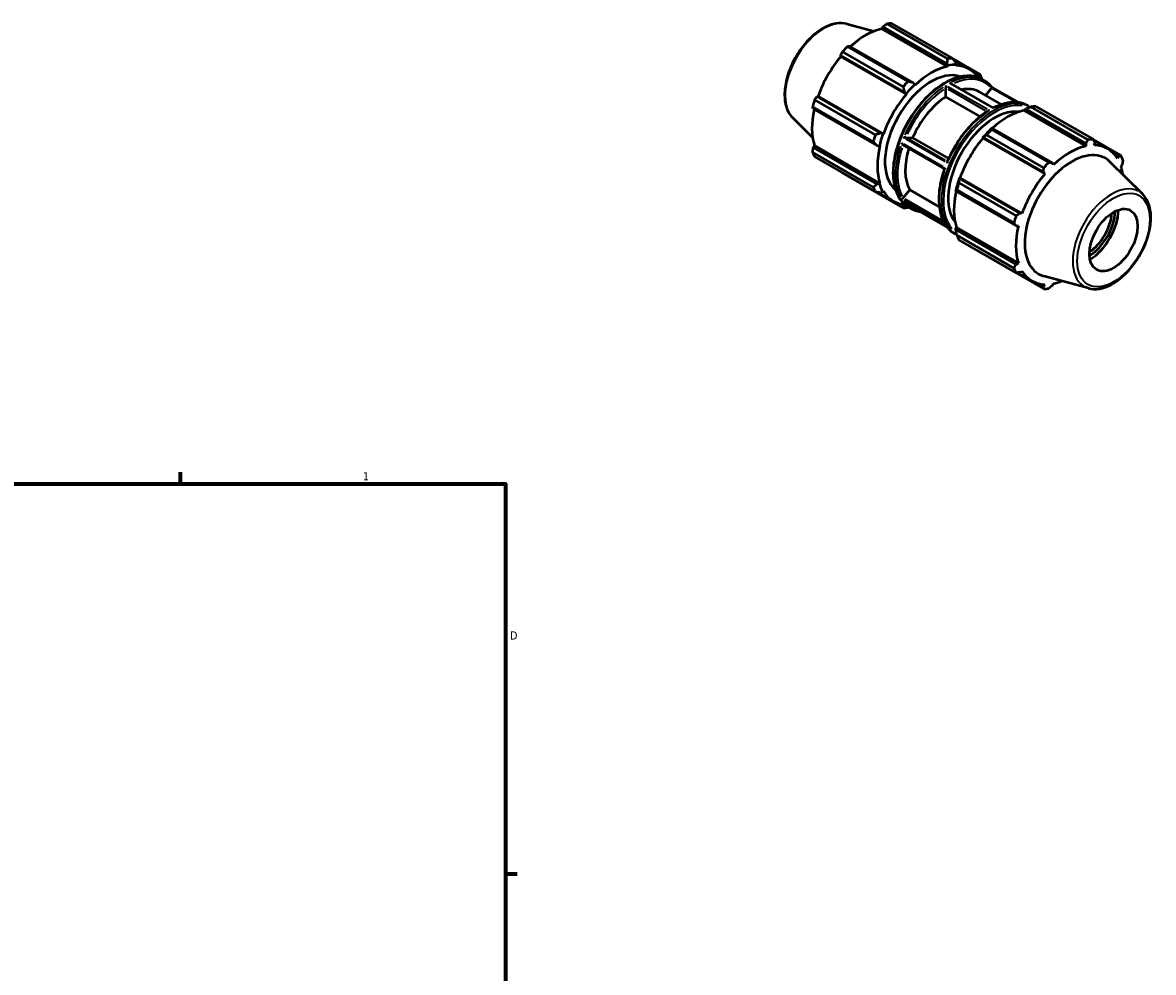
# Model space of a CAD drawing. Header units: inches. Extents: x 0.1 to 41, y 0.6 to 30.1.
# Tile 5 of 5: x 27.9 to 41, y 15.4 to 26.3. Entities that reach past the tile are written whole.
import ezdxf

# ---------------------------------------------------------------- set-up
doc = ezdxf.new("R2010")
doc.units = ezdxf.units.IN
doc.header["$MEASUREMENT"] = 0
for name, color, linetype, lineweight in [('Border (ANSI)', 7, 'Continuous', 70), ('Visible (ANSI)', 7, 'Continuous', 50), ('Visible Narrow (ANSI)', 7, 'Continuous', 35)]:
    doc.layers.add(name, color=color, linetype=linetype, lineweight=lineweight)
doc.styles.add('Note Text (ANSI)', font='tahoma.ttf')

# ---------------------------------------------------------------- blocks, each defined once
blk = doc.blocks.new('Borders Default Border')
at = {"layer": 'Border (ANSI)'}
for p, q in [((29.75, 21), (29.75, 21.134)), ((33.5, 16.5), (33.634, 16.5))]:
    blk.add_line(p, q, dxfattribs=at)
at = {"layer": 'Border (ANSI)', "flags": 128}
blk.add_lwpolyline([(0.5, 1), (0.5, 21), (33.5, 21), (33.5, 1), (0.5, 1)], dxfattribs=at)
at = {"layer": 'Border (ANSI)', "color": 5, "true_color": 0x0000ff, "char_height": 0.0945, "attachment_point": 7, "style": 'Note Text (ANSI)'}
for s, insert in [('1', (31.854, 21.04)), ('D', (33.553, 19.203))]:
    blk.add_mtext(s, dxfattribs=dict(at, insert=insert))

msp = doc.modelspace()

# ---------------------------------------------------------------- linework, layer by layer
at = {"layer": 'Visible (ANSI)'}
for p, q in [((37.4421, 26.3086), (37.7519, 26.2246)), ((37.8468, 26.2539), (37.8593, 26.2757)), ((38.6024, 25.8187), (37.8468, 26.2539)), ((38.5951, 25.852), (37.8593, 26.2757)), ((37.9013, 26.3095), (38.6017, 25.9062)), ((38.6601, 25.9118), (37.9597, 26.3152)), ((37.3905, 25.9874), (38.0909, 25.5841)), ((38.1492, 25.6456), (37.4488, 26.0489)), ((38.2093, 25.6298), (37.4735, 26.0535)), ((38.106, 25.5208), (37.3702, 25.9446)), ((37.3729, 25.9331), (37.3702, 25.9446)), ((38.1286, 25.4979), (37.3729, 25.9331)), ((38.5951, 25.852), (38.6044, 25.8272)), ((38.6621, 25.9093), (38.98, 25.7261)), ((38.8541, 25.7874), (38.6776, 25.8891)), ((38.7056, 25.837), (38.6984, 25.862)), ((38.6044, 25.8272), (38.6024, 25.8187)), ((38.7025, 25.8284), (38.7056, 25.837)), ((38.9712, 25.7037), (38.9258, 25.7298)), ((38.2267, 25.6097), (38.2093, 25.6298)), ((38.2287, 25.6035), (38.2267, 25.6097)), ((39.1313, 25.339), (38.6428, 25.6204)), ((38.9712, 25.7037), (38.9726, 25.684)), ((39.0048, 25.6679), (39.0293, 25.6538)), ((37.0974, 25.4721), (37.1087, 25.4754)), ((37.8332, 25.0483), (37.0974, 25.4721)), ((37.8643, 25.0402), (37.1087, 25.4754)), ((38.106, 25.5208), (38.1255, 25.503)), ((38.1255, 25.503), (38.1286, 25.4979)), ((38.5833, 25.4689), (38.5833, 25.5714)), ((38.9814, 25.2397), (38.5833, 25.4689)), ((38.9704, 25.5242), (39.2235, 25.3785)), ((39.0417, 25.4831), (39.1098, 25.5677)), ((39.4263, 25.4005), (39.1154, 25.5796)), ((37.0463, 25.3518), (37.7467, 24.9485)), ((37.7904, 24.9043), (37.0546, 25.328)), ((37.7709, 25.0298), (37.0705, 25.4332)), ((39.4876, 25.3187), (39.5049, 25.328)), ((39.5049, 25.328), (40.2007, 24.9274)), ((39.5338, 25.3634), (39.5582, 25.3493)), ((40.2253, 24.9712), (39.565, 25.3514)), ((39.6234, 25.3571), (40.2837, 24.9769)), ((36.8175, 25.224), (37.0456, 24.9982)), ((39.4855, 25.3102), (39.4876, 25.3187)), ((39.4855, 25.3102), (40.2011, 24.8981)), ((39.1191, 25.1059), (39.1098, 25.1011)), ((39.1125, 25.0909), (39.7728, 24.7106)), ((39.8149, 24.7052), (39.1191, 25.1059)), ((37.8584, 25.0403), (37.8332, 25.0483)), ((37.8643, 25.0402), (37.8584, 25.0403)), ((38.1236, 24.9998), (38.2004, 24.9928)), ((38.2004, 24.9928), (38.6148, 24.7541)), ((39.0086, 24.9944), (39.0158, 24.9969)), ((39.0117, 24.9894), (39.0086, 24.9944)), ((39.0117, 24.9894), (39.7273, 24.5773)), ((39.0158, 24.9969), (39.7115, 24.5963)), ((39.7145, 24.6491), (39.0542, 25.0293)), ((40.6036, 24.7912), (40.2847, 24.9748)), ((40.2929, 24.9589), (40.4528, 24.8668)), ((40.3012, 24.9078), (40.304, 24.9374)), ((37.7467, 24.4253), (37.0463, 24.8286)), ((37.0546, 24.8819), (37.0672, 24.9037)), ((37.7904, 24.4582), (37.0546, 24.8819)), ((37.8229, 24.4685), (37.0672, 24.9037)), ((37.7904, 24.9043), (37.8165, 24.8993)), ((37.8165, 24.8993), (37.8229, 24.9006)), ((38.5679, 24.6377), (38.0868, 24.9148)), ((40.2007, 24.9274), (40.2011, 24.8981)), ((40.5245, 24.8092), (40.5768, 24.7791)), ((37.0705, 24.7751), (37.7709, 24.3717)), ((39.8274, 24.6828), (39.8149, 24.7052)), ((40.8567, 24.3422), (40.4774, 24.7175)), ((40.5768, 24.7791), (40.5655, 24.7544)), ((40.6069, 24.6626), (40.6196, 24.6843)), ((38.0909, 24.186), (37.3905, 24.5894)), ((39.7115, 24.5963), (39.7273, 24.5773)), ((37.8165, 24.4625), (37.7904, 24.4582)), ((37.8229, 24.4685), (37.8165, 24.4625)), ((38.7342, 24.4751), (39.3945, 24.0949)), ((38.743, 24.5244), (38.7415, 24.5318)), ((38.7415, 24.5318), (38.7474, 24.5316)), ((39.4387, 24.1238), (38.743, 24.5244)), ((38.7474, 24.5316), (39.463, 24.1196)), ((37.977, 24.2642), (37.7963, 24.3683)), ((37.8332, 24.3634), (37.8584, 24.3697)), ((37.8584, 24.3697), (37.8643, 24.3766)), ((38.0902, 24.3), (38.1669, 24.3954)), ((38.1669, 24.3954), (38.5082, 24.1989)), ((38.6996, 24.3907), (38.7002, 24.3803)), ((38.7002, 24.3803), (39.396, 23.9797)), ((39.3703, 24.0135), (38.71, 24.3937)), ((38.106, 24.2051), (38.0593, 24.232)), ((38.5989, 23.9635), (38.0997, 24.251)), ((38.125, 24.2144), (38.106, 24.2051)), ((38.156, 24.1939), (38.1805, 24.1798)), ((39.463, 24.1196), (39.4387, 24.1238)), ((38.6849, 23.8893), (38.7093, 23.8753)), ((38.6996, 23.9539), (38.706, 23.9599)), ((38.7002, 23.9343), (38.6996, 23.9539)), ((39.396, 23.5336), (38.7002, 23.9343)), ((38.706, 23.9599), (39.4216, 23.5479)), ((39.396, 23.9797), (39.4216, 23.98)), ((38.71, 23.8705), (39.3703, 23.4903)), ((39.3945, 23.4368), (38.7342, 23.817)), ((39.0542, 23.6313), (39.7145, 23.2511)), ((39.4216, 23.5479), (39.396, 23.5336)), ((39.4125, 23.4376), (39.5757, 23.3436)), ((39.4387, 23.4388), (39.463, 23.456)), ((40.2321, 23.2576), (39.7172, 23.3973)), ((39.7115, 23.2805), (39.658, 23.3113)), ((39.7273, 23.3027), (39.7115, 23.2805)), ((39.8149, 23.2905), (39.8274, 23.3124))]:
    msp.add_line(p, q, dxfattribs=at)
for centre, major_axis, start_param, end_param in [((37.6599, 25.461), (0.4386, 0.7616), 0.4780318, 1.0719493), ((37.6751, 25.4523), (0.4716, 0.8189), 0.3435016, 0.4380292), ((37.6751, 25.4523), (-0.4716, -0.8189), 4.2704924, 4.36502), ((37.6599, 25.461), (0.4386, 0.7616), 1.26343, 1.8742952), ((38.3755, 25.0489), (0.4716, 0.8189), 0.3435016, 0.4380292), ((38.4156, 25.0258), (0.3773, 0.6551), 0.0989237, 3.042669), ((38.4156, 25.0258), (-0.4386, -0.7616), 3.6196245, 4.2304897), ((38.4156, 25.0258), (0.4433, 0.7698), 0.3034989, 0.4780318), ((38.4156, 25.0258), (0.4386, 0.7616), 6.0082833, 6.5866842), ((38.3755, 25.0489), (0.4716, 0.8189), 5.8412887, 5.9358163), ((38.3755, 25.0489), (-0.4716, -0.8189), 4.2704924, 4.36502), ((38.4156, 25.0258), (0.4433, 0.7698), 1.0888971, 1.26343), ((38.4156, 25.0258), (-0.4386, -0.7616), 4.4050227, 5.0158879), ((38.6167, 24.91), (-0.3537, -0.6142), 3.9917733, 4.9055385), ((38.6167, 24.91), (0.3537, 0.6142), 0, 0.4802035), ((37.6599, 25.461), (0.4386, 0.7616), 2.0656152, 2.6596934), ((37.6751, 25.4523), (-0.4716, -0.8189), 5.0558906, 5.1504181), ((39.3388, 24.4942), (0.4716, 0.8189), 0.3435016, 0.4380292), ((39.1456, 24.6054), (0.3773, 0.6551), 0.2348562, 2.9067364), ((39.2987, 24.5173), (0.4386, 0.7616), 0.4780318, 1.0719493), ((39.2987, 24.5173), (-0.4433, -0.7698), 4.2304897, 4.4050227), ((39.3388, 24.4942), (0.4716, 0.8189), 1.1288997, 1.2234273), ((38.3755, 25.0489), (-0.4716, -0.8189), 5.0558906, 5.1504181), ((38.4156, 25.0258), (0.4433, 0.7698), 1.8742952, 2.0488282), ((39.2987, 24.5173), (0.4386, 0.7616), 1.26343, 1.8742952), ((39.9991, 24.114), (0.4716, 0.8189), 0.3435016, 0.4380292), ((37.6751, 25.4523), (-0.4716, -0.8189), 5.8412887, 5.9358163), ((38.4156, 25.0258), (-0.4386, -0.7616), 5.1904208, 5.8012861), ((38.6167, 24.91), (-0.3537, -0.6142), 5.0884989, 5.9527361), ((40.0392, 24.0909), (0.3845, 0.6677), 6.1320197, 9.5759436), ((40.0143, 24.1052), (-0.4386, -0.7616), 3.6196245, 4.2304897), ((40.0143, 24.1052), (0.4386, 0.7616), 5.975819, 6.5866842), ((39.9991, 24.114), (-0.4716, -0.8189), 4.2704924, 4.36502), ((39.9991, 24.114), (0.4716, 0.8189), 5.8412887, 5.9358163), ((40.0143, 24.1052), (-0.4386, -0.7616), 4.4050227, 5.0158879), ((40.0143, 24.1052), (0.4386, 0.7616), 5.6482601, 5.8012861), ((38.3755, 25.0489), (-0.4716, -0.8189), 5.8412887, 5.9358163), ((38.4156, 25.0258), (-0.4433, -0.7698), 5.8012861, 5.975819), ((39.2987, 24.5173), (-0.4433, -0.7698), 5.0158879, 5.1904208), ((39.3388, 24.4942), (0.4716, 0.8189), 1.9142979, 2.0088255), ((38.4156, 25.0258), (-0.4386, -0.7616), 5.975819, 6.5580873), ((39.2987, 24.5173), (0.4386, 0.7616), 2.0656152, 2.6596934), ((38.3755, 25.0489), (-0.4716, -0.8189), 0.3435016, 0.4380292), ((40.2395, 23.9755), (0.2385, 0.4142), 3.9496555, 5.4751224), ((39.9991, 24.114), (-0.4716, -0.8189), 5.0558906, 5.1504181), ((40.2395, 23.9755), (0.209, 0.3629), 3.9338292, 5.4909488), ((40.2218, 23.9857), (-0.1965, -0.3412), 0.8570969, 2.2844958), ((40.0143, 24.1052), (-0.4386, -0.7616), 5.1904208, 5.8012861), ((39.3388, 24.4942), (-0.4716, -0.8189), 5.8412887, 5.9358163), ((39.9991, 24.114), (-0.4716, -0.8189), 5.8412887, 5.9358163), ((40.0143, 24.1052), (-0.4386, -0.7616), 5.975819, 6.5866842), ((39.9991, 24.114), (-0.4716, -0.8189), 0.3435016, 0.4380292), ((40.0143, 24.1052), (0.4386, 0.7616), 3.6196245, 3.7765178)]:
    msp.add_ellipse(centre, major_axis=major_axis, ratio=0.5780931, start_param=start_param, end_param=end_param, dxfattribs=at)
msp.add_ellipse((40.52, 23.814), major_axis=(0.1965, 0.3412), ratio=0.5780931, dxfattribs=at)
for points, knots in [([(37.4421, 26.3086), (37.4029, 26.3192), (37.3605, 26.3205), (37.2698, 26.3056), (37.2212, 26.2877), (37.1235, 26.2341), (37.0744, 26.1976), (36.982, 26.1104), (36.9386, 26.0597), (36.8617, 25.9494), (36.8281, 25.8899), (36.7737, 25.7676), (36.753, 25.7049), (36.7267, 25.582), (36.7211, 25.5218), (36.7266, 25.4098), (36.7377, 25.3579), (36.7725, 25.2788), (36.7926, 25.2486), (36.8175, 25.224)], [5.6508865, 5.6508865, 5.6508865, 5.6508865, 5.9414672, 5.9414672, 6.2600776, 6.2600776, 6.59097, 6.59097, 6.9211718, 6.9211718, 7.2498571, 7.2498571, 7.5786217, 7.5786217, 7.9089938, 7.9089938, 8.2396148, 8.2396148, 8.4901479, 8.4901479, 8.4901479, 8.4901479]), ([(39.0048, 25.6679), (38.9594, 25.6941), (38.9069, 25.708), (38.7928, 25.7102), (38.7309, 25.698), (38.6036, 25.6483), (38.538, 25.6103), (38.4106, 25.5127), (38.3488, 25.453), (38.2352, 25.3181), (38.1834, 25.2429), (38.0949, 25.0846), (38.0582, 25.0015), (38.0036, 24.8356), (37.9857, 24.7529), (37.9707, 24.5958), (37.9736, 24.5215), (38.0004, 24.3892), (38.0243, 24.331), (38.0848, 24.2463), (38.1179, 24.2158), (38.156, 24.1939)], [5.4997209, 5.4997209, 5.4997209, 5.4997209, 5.8077969, 5.8077969, 6.1238415, 6.1238415, 6.4465442, 6.4465442, 6.7697662, 6.7697662, 7.0924316, 7.0924316, 7.4148843, 7.4148843, 7.7376136, 7.7376136, 8.0608945, 8.0608945, 8.3831946, 8.3831946, 8.6413135, 8.6413135, 8.6413135, 8.6413135]), ([(38.5829, 25.599), (38.5829, 25.5989), (38.5829, 25.5989), (38.5828, 25.5974), (38.5828, 25.5957), (38.5829, 25.592), (38.5829, 25.59), (38.5829, 25.5858), (38.583, 25.5834), (38.583, 25.5792), (38.5831, 25.5774), (38.5832, 25.5743), (38.5832, 25.5731), (38.5833, 25.572)], [-0.000413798, -0.000413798, -0.000413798, -0.000413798, 0, 0, 0.018717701, 0.018717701, 0.0365655, 0.0365655, 0.055078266, 0.055078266, 0.068933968, 0.068933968, 0.079258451, 0.079258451, 0.079258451, 0.079258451]), ([(38.6428, 25.6204), (38.6422, 25.6207), (38.6415, 25.621), (38.6389, 25.6223), (38.6367, 25.623), (38.632, 25.624), (38.6296, 25.6243), (38.627, 25.6244), (38.627, 25.6244), (38.6269, 25.6244)], [0.138843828, 0.138843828, 0.138843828, 0.138843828, 0.145821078, 0.145821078, 0.167693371, 0.167693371, 0.190631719, 0.190631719, 0.191138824, 0.191138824, 0.191138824, 0.191138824]), ([(39.1155, 25.5795), (39.1106, 25.5856), (39.1055, 25.5914), (39.095, 25.6028), (39.0896, 25.6082), (39.0784, 25.6186), (39.0726, 25.6236), (39.0608, 25.6331), (39.0547, 25.6376), (39.0422, 25.6461), (39.0359, 25.6501), (39.0293, 25.6538)], [5.27851043, 5.27851043, 5.27851043, 5.27851043, 5.32275251, 5.32275251, 5.3669946, 5.3669946, 5.41123668, 5.41123668, 5.45547877, 5.45547877, 5.49972085, 5.49972085, 5.49972085, 5.49972085]), ([(39.1155, 25.5795), (39.1155, 25.5794), (39.1155, 25.5794), (39.1158, 25.5791), (39.1158, 25.5786), (39.1154, 25.5771), (39.115, 25.576), (39.1138, 25.5737), (39.1132, 25.5726), (39.1117, 25.5704), (39.111, 25.5693), (39.1102, 25.5683)], [0.017520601, 0.017520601, 0.017520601, 0.017520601, 0.018717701, 0.018717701, 0.0365655, 0.0365655, 0.055078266, 0.055078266, 0.068933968, 0.068933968, 0.079258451, 0.079258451, 0.079258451, 0.079258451]), ([(39.5338, 25.3634), (39.5121, 25.3758), (39.4889, 25.3855), (39.44, 25.3992), (39.4142, 25.4032), (39.361, 25.4054), (39.3334, 25.4036), (39.2771, 25.3944), (39.2483, 25.3871), (39.1902, 25.367), (39.1608, 25.3543), (39.1313, 25.339)], [5.49972085, 5.49972085, 5.49972085, 5.49972085, 5.64635285, 5.64635285, 5.79298484, 5.79298484, 5.93961684, 5.93961684, 6.08624883, 6.08624883, 6.23287663, 6.23287663, 6.23287663, 6.23287663]), ([(39.1313, 25.339), (39.1313, 25.339), (39.1313, 25.339), (39.1314, 25.3386), (39.1314, 25.338), (39.1314, 25.3363), (39.1314, 25.3352), (39.1314, 25.3339), (39.1314, 25.3339), (39.1314, 25.3339)], [-0.042435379, -0.042435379, -0.042435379, -0.042435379, -0.035913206, -0.035913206, -0.017770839, -0.017770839, 0, 0, 0.000237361, 0.000237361, 0.000237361, 0.000237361]), ([(39.0703, 25.3039), (39.0326, 25.2799), (38.9951, 25.252), (38.9219, 25.1892), (38.8862, 25.1543), (38.8179, 25.0789), (38.7852, 25.0383), (38.724, 24.9528), (38.6955, 24.9079), (38.6435, 24.8155), (38.6201, 24.7678), (38.5996, 24.7197)], [0.0510269, 0.0510269, 0.0510269, 0.0510269, 0.23970536, 0.23970536, 0.42838382, 0.42838382, 0.61706228, 0.61706228, 0.80574074, 0.80574074, 0.99441921, 0.99441921, 0.99441921, 0.99441921]), ([(39.0873, 25.3085), (39.0873, 25.3085), (39.0872, 25.3085), (39.0849, 25.3084), (39.0825, 25.3082), (39.078, 25.3072), (39.0757, 25.3066), (39.0725, 25.3051), (39.0714, 25.3045), (39.0703, 25.3039)], [-0.07895646, -0.07895646, -0.07895646, -0.07895646, -0.078721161, -0.078721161, -0.0611047, -0.0611047, -0.043119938, -0.043119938, -0.033133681, -0.033133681, -0.033133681, -0.033133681]), ([(38.0734, 24.9361), (38.0734, 24.9361), (38.0734, 24.936), (38.0741, 24.9337), (38.0749, 24.9313), (38.0768, 24.927), (38.0779, 24.9249), (38.0804, 24.9209), (38.0819, 24.919), (38.0845, 24.9163), (38.0856, 24.9154), (38.0868, 24.9148)], [-0.000413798, -0.000413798, -0.000413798, -0.000413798, 0, 0, 0.018717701, 0.018717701, 0.0365655, 0.0365655, 0.055078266, 0.055078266, 0.067864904, 0.067864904, 0.067864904, 0.067864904]), ([(38.1231, 24.9999), (38.1223, 25), (38.1213, 25), (38.1186, 24.9998), (38.1169, 24.9996), (38.1129, 24.9989), (38.1105, 24.9983), (38.1059, 24.997), (38.1037, 24.9963), (38.0995, 24.9947), (38.0975, 24.9939), (38.0955, 24.993), (38.0955, 24.993), (38.0954, 24.9929)], [0.093501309, 0.093501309, 0.093501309, 0.093501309, 0.106153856, 0.106153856, 0.123133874, 0.123133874, 0.145821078, 0.145821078, 0.167693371, 0.167693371, 0.190631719, 0.190631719, 0.191138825, 0.191138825, 0.191138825, 0.191138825]), ([(38.5996, 24.7197), (38.5994, 24.719), (38.5991, 24.7183), (38.5985, 24.7156), (38.5984, 24.7134), (38.5987, 24.7084), (38.5991, 24.7055), (38.5999, 24.7025), (38.5999, 24.7025), (38.5999, 24.7024)], [-0.05279857, -0.05279857, -0.05279857, -0.05279857, -0.044303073, -0.044303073, -0.023739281, -0.023739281, 0, 0, 0.000359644, 0.000359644, 0.000359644, 0.000359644]), ([(38.5682, 24.6386), (38.551, 24.5898), (38.5371, 24.5408), (38.516, 24.4445), (38.509, 24.3972), (38.5021, 24.3056), (38.5022, 24.2614), (38.5098, 24.1777), (38.5172, 24.1382), (38.5392, 24.0653), (38.5538, 24.0318), (38.5719, 24.0021)], [1.09981663, 1.09981663, 1.09981663, 1.09981663, 1.28983946, 1.28983946, 1.47986229, 1.47986229, 1.66988512, 1.66988512, 1.85990795, 1.85990795, 2.04993078, 2.04993078, 2.04993078, 2.04993078]), ([(38.5778, 24.6456), (38.5778, 24.6456), (38.5778, 24.6456), (38.576, 24.6447), (38.5745, 24.6439), (38.5718, 24.6422), (38.5706, 24.6414), (38.5689, 24.6399), (38.5684, 24.6392), (38.5682, 24.6386)], [-0.078939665, -0.078939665, -0.078939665, -0.078939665, -0.078648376, -0.078648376, -0.060905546, -0.060905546, -0.043153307, -0.043153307, -0.026922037, -0.026922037, -0.026922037, -0.026922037]), ([(38.0897, 24.2994), (38.0889, 24.2984), (38.088, 24.2974), (38.0858, 24.2952), (38.0846, 24.294), (38.0819, 24.2914), (38.0804, 24.2902), (38.0779, 24.2881), (38.0768, 24.2873), (38.0749, 24.2861), (38.0741, 24.2856), (38.0734, 24.2854), (38.0734, 24.2854), (38.0734, 24.2854)], [0.093501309, 0.093501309, 0.093501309, 0.093501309, 0.106153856, 0.106153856, 0.123133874, 0.123133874, 0.145821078, 0.145821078, 0.167693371, 0.167693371, 0.190631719, 0.190631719, 0.191138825, 0.191138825, 0.191138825, 0.191138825]), ([(40.2321, 23.2576), (40.2713, 23.247), (40.3137, 23.2457), (40.4044, 23.2607), (40.453, 23.2785), (40.5507, 23.3321), (40.5997, 23.3686), (40.6921, 23.4558), (40.7355, 23.5065), (40.8125, 23.6168), (40.8461, 23.6763), (40.9004, 23.7986), (40.9211, 23.8613), (40.9475, 23.9843), (40.953, 24.0444), (40.9475, 24.1564), (40.9365, 24.2083), (40.9016, 24.2874), (40.8815, 24.3176), (40.8567, 24.3422)], [2.5092938, 2.5092938, 2.5092938, 2.5092938, 2.7998745, 2.7998745, 3.118485, 3.118485, 3.4493773, 3.4493773, 3.7795791, 3.7795791, 4.1082644, 4.1082644, 4.437029, 4.437029, 4.7674011, 4.7674011, 5.0980222, 5.0980222, 5.3485553, 5.3485553, 5.3485553, 5.3485553]), ([(38.0954, 24.2539), (38.0955, 24.2539), (38.0955, 24.2539), (38.0969, 24.2528), (38.0983, 24.2518), (38.0997, 24.251)], [-0.000413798, -0.000413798, -0.000413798, -0.000413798, 0, 0, 0.013054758, 0.013054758, 0.013054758, 0.013054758]), ([(38.1805, 24.1798), (38.2021, 24.1673), (38.2253, 24.1576), (38.2622, 24.1473), (38.2749, 24.1446), (38.2879, 24.1426)], [2.3581282, 2.3581282, 2.3581282, 2.3581282, 2.50476019, 2.50476019, 2.57908687, 2.57908687, 2.57908687, 2.57908687]), ([(38.5719, 24.0021), (38.5723, 24.0015), (38.5727, 24.0008), (38.5745, 23.9983), (38.576, 23.9965), (38.5778, 23.995), (38.5778, 23.9949), (38.5778, 23.9949)], [-0.023727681, -0.023727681, -0.023727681, -0.023727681, -0.017901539, -0.017901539, 0, 0, 0.000293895, 0.000293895, 0.000293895, 0.000293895]), ([(38.5988, 23.9636), (38.6037, 23.9575), (38.6087, 23.9517), (38.6192, 23.9404), (38.6247, 23.9349), (38.6358, 23.9245), (38.6416, 23.9195), (38.6534, 23.9101), (38.6595, 23.9056), (38.672, 23.8971), (38.6784, 23.8931), (38.6849, 23.8893)], [2.13716953, 2.13716953, 2.13716953, 2.13716953, 2.18115986, 2.18115986, 2.22540194, 2.22540194, 2.26964403, 2.26964403, 2.31388611, 2.31388611, 2.3581282, 2.3581282, 2.3581282, 2.3581282]), ([(38.5999, 23.9635), (38.5999, 23.9635), (38.5999, 23.9635), (38.5995, 23.9634), (38.5991, 23.9634), (38.5989, 23.9635)], [-0.088778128, -0.088778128, -0.088778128, -0.088778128, -0.088422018, -0.088422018, -0.075453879, -0.075453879, -0.075453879, -0.075453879])]:
    msp.add_open_spline(points, degree=3, knots=knots, dxfattribs=at)
for points, weights in [([(37.8593, 26.2757), (37.8798, 26.2923), (37.9013, 26.3095)], [1.00373507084, 1.00227497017, 1]), ([(37.3702, 25.9446), (37.38, 25.9656), (37.3905, 25.9874)], [1.00373507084, 1.00227497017, 1]), ([(37.4488, 26.0489), (37.4613, 26.0513), (37.4735, 26.0535)], [1, 1.00227497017, 1.00373507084]), ([(38.6017, 25.9062), (38.5986, 25.8784), (38.5951, 25.852)], [1.01829984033, 1.01291536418, 1.00673686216]), ([(38.6984, 25.862), (38.6799, 25.8863), (38.6601, 25.9118)], [1.00673686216, 1.01291536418, 1.01829984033]), ([(38.98, 25.7261), (38.9758, 25.7145), (38.9712, 25.7037)], [1.01829984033, 1.01291536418, 1.00673686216]), ([(38.0909, 25.5841), (38.0988, 25.5517), (38.106, 25.5208)], [1.01829984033, 1.01291536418, 1.00673686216]), ([(38.2093, 25.6298), (38.1801, 25.6374), (38.1492, 25.6456)], [1.00673686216, 1.01291536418, 1.01829984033]), ([(39.005, 25.6679), (39.0046, 25.6702), (39.0042, 25.6726)], [1.01750957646, 1.01790682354, 1.01829984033]), ([(37.0705, 25.4332), (37.0841, 25.4531), (37.0974, 25.4721)], [1, 1.00227497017, 1.00373507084]), ([(37.0546, 25.328), (37.0505, 25.3397), (37.0463, 25.3518)], [1.00373507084, 1.00227497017, 1]), ([(39.5049, 25.328), (39.5341, 25.3397), (39.565, 25.3514)], [1.00650796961, 1.0124667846, 1.01762948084]), ([(39.1125, 25.0909), (39.1156, 25.0987), (39.1191, 25.1059)], [1.01762948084, 1.0124667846, 1.00650796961]), ([(37.7467, 24.9485), (37.7693, 24.9258), (37.7904, 24.9043)], [1.01829984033, 1.01291536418, 1.00673686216]), ([(37.8332, 25.0483), (37.8029, 25.0391), (37.7709, 25.0298)], [1.00673686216, 1.01291536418, 1.01829984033]), ([(39.0158, 24.9969), (39.0343, 25.0129), (39.0542, 25.0293)], [1.00650796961, 1.0124667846, 1.01762948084]), ([(40.2007, 24.9274), (40.2128, 24.9488), (40.2253, 24.9712)], [1.00373507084, 1.00227497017, 1]), ([(40.2837, 24.9769), (40.2941, 24.9567), (40.304, 24.9374)], [1, 1.00227497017, 1.00373507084]), ([(37.0463, 24.8286), (37.0505, 24.8559), (37.0546, 24.8819)], [1, 1.00227497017, 1.00373507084]), ([(39.7728, 24.7106), (39.7943, 24.7078), (39.8149, 24.7052)], [1, 1.00227497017, 1.00373507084]), ([(40.5768, 24.7791), (40.59, 24.785), (40.6036, 24.7912)], [1.00373507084, 1.00227497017, 1]), ([(40.6278, 24.7376), (40.6237, 24.7104), (40.6196, 24.6843)], [1, 1.00227497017, 1.00373507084]), ([(37.3905, 24.5894), (37.39, 24.5904), (37.3894, 24.5914)], [1, 1.00011456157, 1.00022705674]), ([(39.7115, 24.5963), (39.7131, 24.6221), (39.7145, 24.6491)], [1.00373507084, 1.00227497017, 1]), ([(37.7904, 24.4582), (37.7693, 24.4419), (37.7467, 24.4253)], [1.00673686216, 1.01291536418, 1.01829984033]), ([(38.7342, 24.4751), (38.7384, 24.5004), (38.743, 24.5244)], [1.01762948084, 1.0124667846, 1.00650796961]), ([(37.7709, 24.3717), (37.8029, 24.3673), (37.8332, 24.3634)], [1.01829984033, 1.01291536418, 1.00673686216]), ([(38.7002, 24.3803), (38.7048, 24.387), (38.71, 24.3937)], [1.00650796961, 1.0124667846, 1.01762948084]), ([(38.106, 24.2051), (38.0988, 24.1956), (38.0909, 24.186)], [1.00673686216, 1.01291536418, 1.01829984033]), ([(38.1492, 24.1917), (38.1524, 24.1929), (38.1556, 24.1941)], [1.01829984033, 1.0177416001, 1.01717482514]), ([(39.3945, 24.0949), (39.4172, 24.1096), (39.4387, 24.1238)], [1, 1.00227497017, 1.00373507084]), ([(38.71, 23.8705), (38.7048, 23.9032), (38.7002, 23.9343)], [1.01762948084, 1.0124667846, 1.00650796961]), ([(39.396, 23.9797), (39.3835, 23.9962), (39.3703, 24.0135)], [1.00373507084, 1.00227497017, 1]), ([(39.0542, 23.6313), (39.0532, 23.6326), (39.0522, 23.6339)], [1.01762948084, 1.01736767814, 1.01710382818]), ([(39.3703, 23.4903), (39.3835, 23.5124), (39.396, 23.5336)], [1, 1.00227497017, 1.00373507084]), ([(39.4387, 23.4388), (39.4172, 23.4378), (39.3945, 23.4368)], [1.00373507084, 1.00227497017, 1]), ([(39.7145, 23.2511), (39.7131, 23.266), (39.7115, 23.2805)], [1, 1.00227497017, 1.00373507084]), ([(39.8149, 23.2905), (39.7943, 23.2739), (39.7728, 23.2567)], [1.00373507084, 1.00227497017, 1])]:
    msp.add_rational_spline(points, weights, degree=2, dxfattribs=at)
for points in [[(38.5833, 25.572), (38.5833, 25.5718), (38.5833, 25.5716), (38.5833, 25.5714)], [(39.1102, 25.5683), (39.1101, 25.5681), (39.1099, 25.5679), (39.1098, 25.5677)], [(39.5587, 25.349), (39.5585, 25.3491), (39.5584, 25.3492), (39.5582, 25.3493)], [(38.1236, 24.9998), (38.1235, 24.9998), (38.1233, 24.9998), (38.1231, 24.9999)], [(38.0902, 24.3), (38.0901, 24.2998), (38.0899, 24.2996), (38.0897, 24.2994)]]:
    msp.add_open_spline(points, degree=3, dxfattribs=at)
at = {"layer": 'Visible Narrow (ANSI)'}
for p, q in [((39.0621, 25.323), (38.6081, 25.5845)), ((39.1062, 25.3484), (38.6522, 25.6098)), ((38.6071, 25.5583), (39.0363, 25.3111)), ((39.3816, 25.412), (39.1245, 25.5601)), ((38.5747, 24.717), (38.1207, 24.9784)), ((38.1471, 24.9861), (38.5777, 24.7381)), ((38.5526, 24.6601), (38.0986, 24.9216)), ((38.5328, 24.0443), (38.113, 24.286)), ((38.5526, 24.0094), (38.0986, 24.2709)), ((38.5747, 23.978), (38.1207, 24.2394))]:
    msp.add_line(p, q, dxfattribs=at)
for centre, major_axis, start_param, end_param in [((37.1775, 25.7388), (-0.3159, -0.5486), 3.4347213, 5.9900566), ((38.5804, 24.9309), (-0.4244, -0.737), 3.2986723, 6.1261057), ((38.6049, 24.9168), (0.4244, 0.737), 0.0373404, 0.7094681), ((38.6167, 24.91), (0.4161, 0.7226), 6.1223445, 6.9538388), ((38.6049, 24.9168), (-0.4244, -0.737), 4.0104073, 4.8869045), ((38.6167, 24.91), (0.4161, 0.7226), 0.8868527, 1.7272738), ((39.1338, 24.6122), (0.4244, 0.737), 0.1570653, 2.9842399), ((39.1456, 24.6054), (-0.4161, -0.7226), 3.3504358, 6.0730124), ((39.1093, 24.6263), (0.4244, 0.737), 0.0373404, 0.7094681), ((39.1093, 24.6263), (0.4244, 0.737), 0.8688146, 1.7453118), ((38.6049, 24.9168), (-0.4244, -0.737), 5.0576048, 5.934102), ((38.6167, 24.91), (-0.4161, -0.7226), 5.0765552, 5.916112), ((39.1093, 24.6263), (-0.4244, -0.737), 5.0576048, 5.934102), ((40.4966, 23.8274), (0.3159, 0.5486), 0.0210306, 3.1205621), ((38.6049, 24.9168), (-0.4244, -0.737), 6.0674619, 6.2718314), ((38.6167, 24.91), (-0.4161, -0.7226), 6.1874577, 6.3789129), ((39.1093, 24.6263), (-0.4244, -0.737), 6.0674619, 6.2718314)]:
    msp.add_ellipse(centre, major_axis=major_axis, ratio=0.5780931, start_param=start_param, end_param=end_param, dxfattribs=at)
msp.add_ellipse((40.52, 23.814), major_axis=(-0.2955, -0.5132), ratio=0.5780931, dxfattribs=at)

# ---------------------------------------------------------------- block references
msp.add_blockref('Borders Default Border', (0, 0))

doc.saveas('drawing.dxf')
